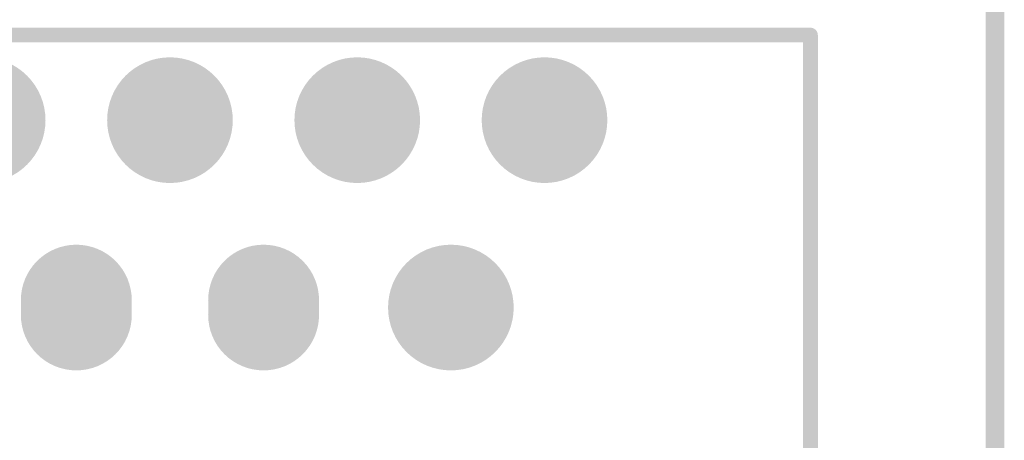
# Model space of a CAD drawing. Header units: millimetres. Extents: x 147.2 to 171.6, y 51.2 to 125.6.
# Tile 3 of 11: x 156.7 to 170, y 67.3 to 73. Entities that reach past the tile are written whole.
import ezdxf

# ---------------------------------------------------------------- set-up
doc = ezdxf.new("R2010")
doc.units = ezdxf.units.MM
for name, color, linetype in [('BottomLayer', 5, 'Continuous'), ('BottomSolder', 6, 'Continuous'), ('KeepOutLayer', 6, 'Continuous'), ('MidLayer1', 16, 'Continuous'), ('MidLayer2', 76, 'Continuous'), ('MidLayer3', 90, 'Continuous'), ('MidLayer4', 156, 'Continuous'), ('MultiLayer', 9, 'Continuous'), ('PadHoleLayer', 156, 'Continuous'), ('TopLayer', 1, 'Continuous'), ('TopOverlay', 2, 'Continuous'), ('TopSolder', 216, 'Continuous')]:
    doc.layers.add(name, color=color, linetype=linetype)

# ---------------------------------------------------------------- blocks, each defined once
blk = doc.blocks.new('RJ45_9')
at = {"layer": 'BottomLayer'}
for points, const_width in [([(9.419, 2.489, 1), (10.169, 2.489, 1)], 0.75), ([(6.829, 1.219, 1), (7.479, 1.219, 1)], 0.65), ([(7.029, 1.219, 1), (7.679, 1.219, 1)], 0.65), ([(9.419, -0.051, 1), (10.169, -0.051, 1)], 0.75), ([(6.829, -1.321, 1), (7.479, -1.321, 1)], 0.65), ([(7.029, -1.321, 1), (7.679, -1.321, 1)], 0.65), ([(9.419, -2.591, 1), (10.169, -2.591, 1)], 0.75), ([(6.879, -3.861, 1), (7.629, -3.861, 1)], 0.75), ([(9.419, -5.131, 1), (10.169, -5.131, 1)], 0.75)]:
    blk.add_lwpolyline(points, format="xyb", close=True, dxfattribs=dict(at, const_width=const_width))
at = {"layer": 'BottomLayer', "const_width": 1.3}
for points in [[(7.354, 1.219), (7.154, 1.219)], [(7.354, -1.321), (7.154, -1.321)]]:
    blk.add_lwpolyline(points, dxfattribs=at)
at = {"layer": 'BottomSolder'}
for points, const_width in [([(9.368, 2.489, 1), (10.22, 2.489, 1)], 0.852), ([(6.778, 1.219, 1), (7.53, 1.219, 1)], 0.752), ([(6.978, 1.219, 1), (7.73, 1.219, 1)], 0.752), ([(9.368, -0.051, 1), (10.22, -0.051, 1)], 0.852), ([(6.778, -1.321, 1), (7.53, -1.321, 1)], 0.752), ([(6.978, -1.321, 1), (7.73, -1.321, 1)], 0.752), ([(9.368, -2.591, 1), (10.22, -2.591, 1)], 0.852), ([(6.828, -3.861, 1), (7.68, -3.861, 1)], 0.852), ([(9.368, -5.131, 1), (10.22, -5.131, 1)], 0.852)]:
    blk.add_lwpolyline(points, format="xyb", close=True, dxfattribs=dict(at, const_width=const_width))
at = {"layer": 'BottomSolder', "const_width": 1.503}
for points in [[(7.354, 1.219), (7.154, 1.219)], [(7.354, -1.321), (7.154, -1.321)]]:
    blk.add_lwpolyline(points, dxfattribs=at)
at = {"layer": 'MidLayer1'}
for points, const_width in [([(9.419, 2.489, 1), (10.169, 2.489, 1)], 0.75), ([(6.829, 1.219, 1), (7.479, 1.219, 1)], 0.65), ([(7.029, 1.219, 1), (7.679, 1.219, 1)], 0.65), ([(9.419, -0.051, 1), (10.169, -0.051, 1)], 0.75), ([(6.829, -1.321, 1), (7.479, -1.321, 1)], 0.65), ([(7.029, -1.321, 1), (7.679, -1.321, 1)], 0.65), ([(9.419, -2.591, 1), (10.169, -2.591, 1)], 0.75), ([(6.879, -3.861, 1), (7.629, -3.861, 1)], 0.75), ([(9.419, -5.131, 1), (10.169, -5.131, 1)], 0.75)]:
    blk.add_lwpolyline(points, format="xyb", close=True, dxfattribs=dict(at, const_width=const_width))
at = {"layer": 'MidLayer1', "const_width": 1.3}
for points in [[(7.354, 1.219), (7.154, 1.219)], [(7.354, -1.321), (7.154, -1.321)]]:
    blk.add_lwpolyline(points, dxfattribs=at)
at = {"layer": 'MidLayer2'}
for points, const_width in [([(9.419, 2.489, 1), (10.169, 2.489, 1)], 0.75), ([(6.829, 1.219, 1), (7.479, 1.219, 1)], 0.65), ([(7.029, 1.219, 1), (7.679, 1.219, 1)], 0.65), ([(9.419, -0.051, 1), (10.169, -0.051, 1)], 0.75), ([(6.829, -1.321, 1), (7.479, -1.321, 1)], 0.65), ([(7.029, -1.321, 1), (7.679, -1.321, 1)], 0.65), ([(9.419, -2.591, 1), (10.169, -2.591, 1)], 0.75), ([(6.879, -3.861, 1), (7.629, -3.861, 1)], 0.75), ([(9.419, -5.131, 1), (10.169, -5.131, 1)], 0.75)]:
    blk.add_lwpolyline(points, format="xyb", close=True, dxfattribs=dict(at, const_width=const_width))
at = {"layer": 'MidLayer2', "const_width": 1.3}
for points in [[(7.354, 1.219), (7.154, 1.219)], [(7.354, -1.321), (7.154, -1.321)]]:
    blk.add_lwpolyline(points, dxfattribs=at)
at = {"layer": 'MidLayer3'}
for points, const_width in [([(9.419, 2.489, 1), (10.169, 2.489, 1)], 0.75), ([(6.829, 1.219, 1), (7.479, 1.219, 1)], 0.65), ([(7.029, 1.219, 1), (7.679, 1.219, 1)], 0.65), ([(9.419, -0.051, 1), (10.169, -0.051, 1)], 0.75), ([(6.829, -1.321, 1), (7.479, -1.321, 1)], 0.65), ([(7.029, -1.321, 1), (7.679, -1.321, 1)], 0.65), ([(9.419, -2.591, 1), (10.169, -2.591, 1)], 0.75), ([(6.879, -3.861, 1), (7.629, -3.861, 1)], 0.75), ([(9.419, -5.131, 1), (10.169, -5.131, 1)], 0.75)]:
    blk.add_lwpolyline(points, format="xyb", close=True, dxfattribs=dict(at, const_width=const_width))
at = {"layer": 'MidLayer3', "const_width": 1.3}
for points in [[(7.354, 1.219), (7.154, 1.219)], [(7.354, -1.321), (7.154, -1.321)]]:
    blk.add_lwpolyline(points, dxfattribs=at)
at = {"layer": 'MidLayer4'}
for points, const_width in [([(9.419, 2.489, 1), (10.169, 2.489, 1)], 0.75), ([(6.829, 1.219, 1), (7.479, 1.219, 1)], 0.65), ([(7.029, 1.219, 1), (7.679, 1.219, 1)], 0.65), ([(9.419, -0.051, 1), (10.169, -0.051, 1)], 0.75), ([(6.829, -1.321, 1), (7.479, -1.321, 1)], 0.65), ([(7.029, -1.321, 1), (7.679, -1.321, 1)], 0.65), ([(9.419, -2.591, 1), (10.169, -2.591, 1)], 0.75), ([(6.879, -3.861, 1), (7.629, -3.861, 1)], 0.75), ([(9.419, -5.131, 1), (10.169, -5.131, 1)], 0.75)]:
    blk.add_lwpolyline(points, format="xyb", close=True, dxfattribs=dict(at, const_width=const_width))
at = {"layer": 'MidLayer4', "const_width": 1.3}
for points in [[(7.354, 1.219), (7.154, 1.219)], [(7.354, -1.321), (7.154, -1.321)]]:
    blk.add_lwpolyline(points, dxfattribs=at)
at = {"layer": 'MultiLayer'}
for points, const_width in [([(9.419, 2.489, 1), (10.169, 2.489, 1)], 0.75), ([(6.829, 1.219, 1), (7.479, 1.219, 1)], 0.65), ([(7.029, 1.219, 1), (7.679, 1.219, 1)], 0.65), ([(9.419, -0.051, 1), (10.169, -0.051, 1)], 0.75), ([(6.829, -1.321, 1), (7.479, -1.321, 1)], 0.65), ([(7.029, -1.321, 1), (7.679, -1.321, 1)], 0.65), ([(9.419, -2.591, 1), (10.169, -2.591, 1)], 0.75), ([(6.879, -3.861, 1), (7.629, -3.861, 1)], 0.75), ([(9.419, -5.131, 1), (10.169, -5.131, 1)], 0.75)]:
    blk.add_lwpolyline(points, format="xyb", close=True, dxfattribs=dict(at, const_width=const_width))
at = {"layer": 'MultiLayer', "const_width": 1.3}
for points in [[(7.354, 1.219), (7.154, 1.219)], [(7.354, -1.321), (7.154, -1.321)]]:
    blk.add_lwpolyline(points, dxfattribs=at)
at = {"layer": 'PadHoleLayer', "const_width": 0.5}
for points in [[(7.004, 1.219, 1), (7.504, 1.219, 1)], [(9.544, -0.051, 1), (10.044, -0.051, 1)], [(7.004, -1.321, 1), (7.504, -1.321, 1)], [(9.544, -2.591, 1), (10.044, -2.591, 1)], [(7.004, -3.861, 1), (7.504, -3.861, 1)], [(9.544, -5.131, 1), (10.044, -5.131, 1)]]:
    blk.add_lwpolyline(points, format="xyb", close=True, dxfattribs=at)
at = {"layer": 'TopLayer'}
for points, const_width in [([(9.419, 2.489, 1), (10.169, 2.489, 1)], 0.75), ([(6.829, 1.219, 1), (7.479, 1.219, 1)], 0.65), ([(7.029, 1.219, 1), (7.679, 1.219, 1)], 0.65), ([(9.419, -0.051, 1), (10.169, -0.051, 1)], 0.75), ([(6.829, -1.321, 1), (7.479, -1.321, 1)], 0.65), ([(7.029, -1.321, 1), (7.679, -1.321, 1)], 0.65), ([(9.419, -2.591, 1), (10.169, -2.591, 1)], 0.75), ([(6.879, -3.861, 1), (7.629, -3.861, 1)], 0.75), ([(9.419, -5.131, 1), (10.169, -5.131, 1)], 0.75)]:
    blk.add_lwpolyline(points, format="xyb", close=True, dxfattribs=dict(at, const_width=const_width))
at = {"layer": 'TopLayer', "const_width": 1.3}
for points in [[(7.354, 1.219), (7.154, 1.219)], [(7.354, -1.321), (7.154, -1.321)]]:
    blk.add_lwpolyline(points, dxfattribs=at)
at = {"layer": 'TopOverlay', "const_width": 0.2}
for points in [[(10.947, 7.264), (10.947, -8.738)], [(-2.257, -8.738), (10.947, -8.738)]]:
    blk.add_lwpolyline(points, dxfattribs=at)
at = {"layer": 'TopOverlay', "const_width": 0.1}
blk.add_lwpolyline([(10.897, -8.738, 1), (10.997, -8.738, 1)], format="xyb", close=True, dxfattribs=at)
blk.add_lwpolyline([(10.897, -8.738, 1), (10.997, -8.738, 1)], format="xyb", close=True, dxfattribs=at)
at = {"layer": 'TopSolder'}
for points, const_width in [([(9.368, 2.489, 1), (10.22, 2.489, 1)], 0.852), ([(6.778, 1.219, 1), (7.53, 1.219, 1)], 0.752), ([(6.978, 1.219, 1), (7.73, 1.219, 1)], 0.752), ([(9.368, -0.051, 1), (10.22, -0.051, 1)], 0.852), ([(6.778, -1.321, 1), (7.53, -1.321, 1)], 0.752), ([(6.978, -1.321, 1), (7.73, -1.321, 1)], 0.752), ([(9.368, -2.591, 1), (10.22, -2.591, 1)], 0.852), ([(6.828, -3.861, 1), (7.68, -3.861, 1)], 0.852), ([(9.368, -5.131, 1), (10.22, -5.131, 1)], 0.852)]:
    blk.add_lwpolyline(points, format="xyb", close=True, dxfattribs=dict(at, const_width=const_width))
at = {"layer": 'TopSolder', "const_width": 1.503}
for points in [[(7.354, 1.219), (7.154, 1.219)], [(7.354, -1.321), (7.154, -1.321)]]:
    blk.add_lwpolyline(points, dxfattribs=at)

msp = doc.modelspace()

# ---------------------------------------------------------------- linework, layer by layer
at = {"layer": 'KeepOutLayer', "const_width": 0.254}
msp.add_lwpolyline([(169.885, 53.202), (169.885, 73.21)], dxfattribs=at)

# ---------------------------------------------------------------- block references
at = {"rotation": 89.99999999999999}
msp.add_blockref('RJ45_9', (158.645, 61.812), dxfattribs=at)

doc.saveas('drawing.dxf')
